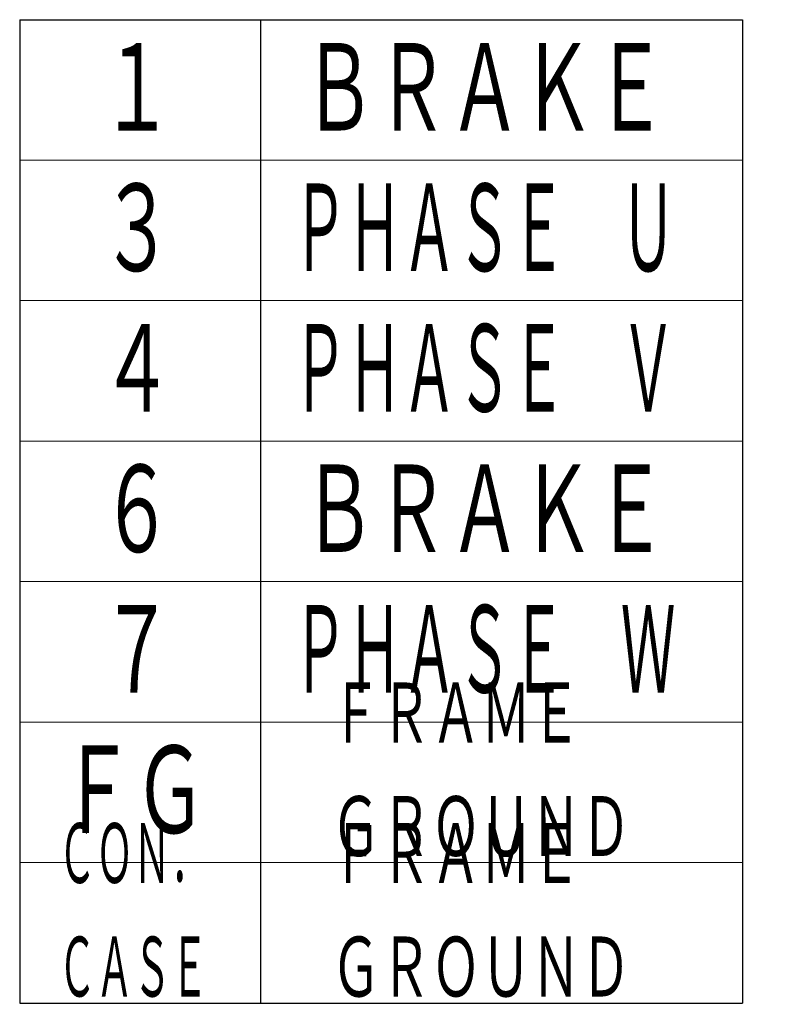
# Model space of a CAD drawing. Header units: millimetres. Extents: x 0 to 594, y 0 to 420.
# Tile 59 of 133: x 147 to 184, y 314 to 363. Entities that reach past the tile are written whole.
import ezdxf

# ---------------------------------------------------------------- set-up
doc = ezdxf.new("R2010")
doc.units = ezdxf.units.MM
doc.header["$LTSCALE"] = 0.257233
doc.layers.add('NoLayerName_001', color=7, linetype='Continuous')
doc.styles.get("Standard").update_dxf_attribs({"font": 'txt', "bigfont": 'extfont2'})

msp = doc.modelspace()

# ---------------------------------------------------------------- linework, layer by layer
at = {"layer": 'NoLayerName_001', "color": 7, "linetype": 'Continuous', "lineweight": 25}
for p, q in [((147.1095, 363.1424), (183.1095, 363.1424)), ((147.1095, 363.1424), (147.1095, 314.1424)), ((159.1095, 363.1424), (159.1095, 314.1424)), ((183.1095, 363.1424), (183.1095, 314.1424)), ((147.1095, 314.1424), (183.1095, 314.1424))]:
    msp.add_line(p, q, dxfattribs=at)
at = {"layer": 'NoLayerName_001', "color": 2, "linetype": 'Continuous', "lineweight": 13}
for p, q in [((147.1095, 356.1424), (183.1095, 356.1424)), ((147.1095, 349.1424), (183.1095, 349.1424)), ((147.1095, 342.1424), (183.1095, 342.1424)), ((147.1095, 335.1424), (183.1095, 335.1424)), ((147.1095, 328.1424), (183.1095, 328.1424)), ((147.1095, 321.1424), (183.1095, 321.1424))]:
    msp.add_line(p, q, dxfattribs=at)

# ---------------------------------------------------------------- texts
at = {"layer": 'NoLayerName_001', "color": 3, "lineweight": 13, "attachment_point": 7}
for s, insert, char_height in [('\\A1;\\W0.6667;１', (151.1295, 357.1424), 4.949795), ('\\A1;\\W0.6667;ＢＲＡＫＥ', (161.2099, 357.1424), 4.949795), ('\\A1;\\W0.6667;３', (151.1295, 350.1424), 4.949795), ('\\A1;\\W0.5000;ＰＨＡＳＥ\u3000Ｕ', (160.7149, 350.1424), 4.949795), ('\\A1;\\W0.6667;４', (151.1295, 343.1424), 4.949795), ('\\A1;\\W0.5000;ＰＨＡＳＥ\u3000Ｖ', (160.7149, 343.1424), 4.949795), ('\\A1;\\W0.6667;６', (151.1295, 336.1424), 4.949795), ('\\A1;\\W0.6667;ＢＲＡＫＥ', (161.2099, 336.1424), 4.949795), ('\\A1;\\W0.6667;７', (151.1295, 329.1424), 4.949795), ('\\A1;\\W0.5000;ＰＨＡＳＥ\u3000Ｗ', (160.7149, 329.1424), 4.949795), ('\\A1;\\W0.6667;ＦＲＡＭＥ\\PＧＲＯＵＮＤ', (162.614, 321.1424), 3.394145), ('\\A1;\\W0.6667;ＦＧ', (149.1496, 322.1424), 4.949795), ('\\A1;\\W0.5000;ＣＯＮ．\\PＣＡＳＥ', (149.0365, 314.1424), 3.394145), ('\\A1;\\W0.6667;ＦＲＡＭＥ\\PＧＲＯＵＮＤ', (162.614, 314.1424), 3.394145)]:
    msp.add_mtext(s, dxfattribs=dict(at, insert=insert, char_height=char_height))

doc.saveas('drawing.dxf')
